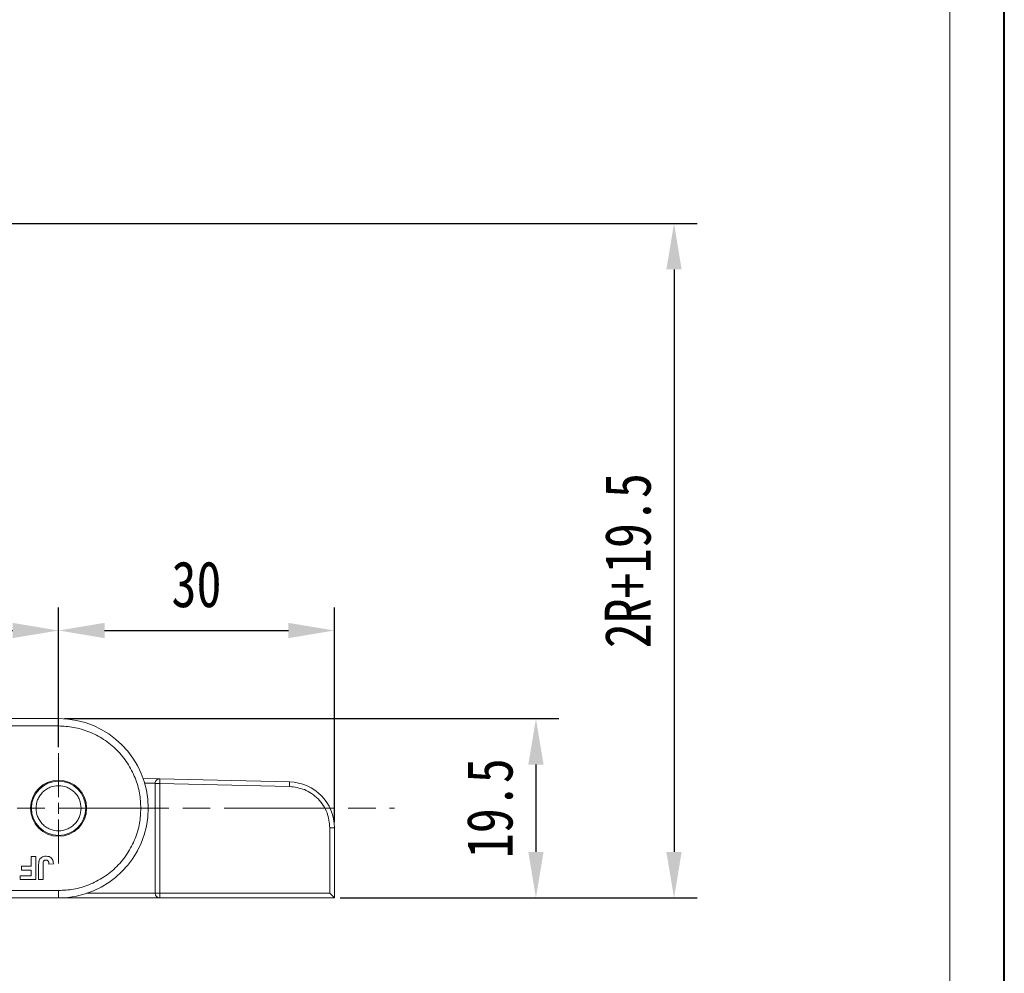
# Model space of a CAD drawing. Header units: millimetres. Extents: x 3075 to 3577, y -362 to -10.
# Tile 26 of 30: x 3465 to 3572, y -218 to -114. Entities that reach past the tile are written whole.
import ezdxf

# ---------------------------------------------------------------- set-up
doc = ezdxf.new("R2010")
doc.units = ezdxf.units.MM
doc.linetypes.add('ACAD_ISO08W100', pattern=[36, 24, -3, 6, -3])
doc.linetypes.add('CENTER', pattern=[0.6, 0.375, -0.075, 0.075, -0.075])
doc.layers.add('中心线', color=1, linetype='CENTER', lineweight=25)
doc.styles.get("Standard").update_dxf_attribs({"font": '仿宋_GB2312.ttf', "width": 0.8})
doc.dimstyles.new('ISO-15', dxfattribs={"dimtxt": 5, "dimasz": 5, "dimexe": 2.5, "dimexo": 0.625, "dimgap": 2.5, "dimtad": 1, "dimdsep": 46, "dimtxsty": 'Standard', "dimcen": 2.5, "dimadec": 0, "dimazin": 0, "dimtfac": 1, "dimtmove": 0, "dimatfit": 3, "dimfxl": 0, "dimarcsym": 0})

# ---------------------------------------------------------------- blocks, each defined once
blk = doc.blocks.new('*D218')
at = {"color": 0, "lineweight": -2}
for p, q in [((3366.58, -135.95), (3538.72, -135.95)), ((3536.22, -140.95), (3536.22, -204.3)), ((3499.92, -209.3), (3538.72, -209.3))]:
    blk.add_line(p, q, dxfattribs=at)
at = {"color": 0, "lineweight": 9}
for points in [[(3535.38, -140.95), (3537.05, -140.95), (3536.22, -135.95)], [(3535.38, -204.3), (3537.05, -204.3), (3536.22, -209.3)]]:
    blk.add_solid(points, dxfattribs=at)
at = {"layer": 'Defpoints', "color": 0, "lineweight": 9}
for p in [(3365.95, -135.95), (3499.29, -209.3), (3536.22, -209.3)]:
    blk.add_point(p, dxfattribs=at)
at = {"color": 0, "lineweight": 9, "insert": (3531.22, -172.62), "char_height": 5, "attachment_point": 5, "rotation": 90}
blk.add_mtext('2R+19.5', dxfattribs=at)
blk = doc.blocks.new('*D219')
at = {"color": 0, "lineweight": -2}
for p, q in [((3469.92, -189.8), (3523.7, -189.8)), ((3521.2, -194.8), (3521.2, -204.3)), ((3499.92, -209.3), (3523.7, -209.3))]:
    blk.add_line(p, q, dxfattribs=at)
at = {"color": 0, "lineweight": 9}
for points in [[(3520.37, -194.8), (3522.03, -194.8), (3521.2, -189.8)], [(3520.37, -204.3), (3522.03, -204.3), (3521.2, -209.3)]]:
    blk.add_solid(points, dxfattribs=at)
at = {"layer": 'Defpoints', "color": 0, "lineweight": 9}
for p in [(3469.29, -189.8), (3499.29, -209.3), (3521.2, -209.3)]:
    blk.add_point(p, dxfattribs=at)
at = {"color": 0, "lineweight": 9, "insert": (3516.2, -199.55), "char_height": 5, "attachment_point": 5, "rotation": 90}
blk.add_mtext('19.5', dxfattribs=at)
blk = doc.blocks.new('*D220')
at = {"color": 0, "lineweight": -2}
for p, q in [((3449.29, -192.92), (3449.29, -177.72)), ((3469.29, -192.92), (3469.29, -177.72)), ((3454.29, -180.22), (3464.29, -180.22))]:
    blk.add_line(p, q, dxfattribs=at)
at = {"color": 0, "lineweight": 9}
for points in [[(3454.29, -179.39), (3454.29, -181.05), (3449.29, -180.22)], [(3464.29, -179.39), (3464.29, -181.05), (3469.29, -180.22)]]:
    blk.add_solid(points, dxfattribs=at)
at = {"layer": 'Defpoints', "color": 0, "lineweight": 9}
for p in [(3469.29, -180.22), (3449.29, -193.54), (3469.29, -193.54)]:
    blk.add_point(p, dxfattribs=at)
at = {"color": 0, "lineweight": 9, "insert": (3459.29, -175.22), "char_height": 5, "attachment_point": 5}
blk.add_mtext('20', dxfattribs=at)
blk = doc.blocks.new('*D207')
at = {"color": 0, "lineweight": -2}
for p, q in [((3469.29, -192.92), (3469.29, -177.72)), ((3499.29, -201.06), (3499.29, -177.72)), ((3474.29, -180.22), (3494.29, -180.22))]:
    blk.add_line(p, q, dxfattribs=at)
at = {"color": 0, "lineweight": 9}
for points in [[(3474.29, -179.39), (3474.29, -181.05), (3469.29, -180.22)], [(3494.29, -179.39), (3494.29, -181.05), (3499.29, -180.22)]]:
    blk.add_solid(points, dxfattribs=at)
at = {"layer": 'Defpoints', "color": 0, "lineweight": 9}
for p in [(3499.29, -180.22), (3469.29, -193.54), (3499.29, -201.68)]:
    blk.add_point(p, dxfattribs=at)
at = {"color": 0, "lineweight": 9, "insert": (3484.29, -175.22), "char_height": 5, "attachment_point": 5}
blk.add_mtext('30', dxfattribs=at)

msp = doc.modelspace()

# ---------------------------------------------------------------- linework, layer by layer
at = {"color": 7, "lineweight": 40}
msp.add_line((3572.13, -361.806), (3572.13, -10.064), dxfattribs=at)
at = {"color": 7, "lineweight": 13}
msp.add_line((3566.209, -355.884), (3566.209, -15.986), dxfattribs=at)
at = {"color": 7, "linetype": 'Continuous', "lineweight": 15}
for p, q in [((3469.29, -189.802), (3454.626, -189.802)), ((3469.29, -189.802), (3469.29, -190.602)), ((3454.961, -190.602), (3469.29, -190.602)), ((3480.302, -196.345), (3478.483, -196.302)), ((3478.646, -196.806), (3479.79, -196.833)), ((3479.79, -196.845), (3479.79, -208.802)), ((3480.29, -196.845), (3479.79, -196.845)), ((3480.302, -196.345), (3480.29, -196.845)), ((3494.398, -197.184), (3480.29, -196.845)), ((3480.29, -196.845), (3480.29, -208.802)), ((3494.41, -196.684), (3480.302, -196.345)), ((3494.41, -196.684), (3494.398, -197.184)), ((3498.79, -201.683), (3498.79, -208.802)), ((3498.79, -201.683), (3499.29, -201.683)), ((3499.29, -209.302), (3499.29, -201.683)), ((3466.324, -205.859), (3466.324, -204.802)), ((3466.324, -204.802), (3466.805, -204.802)), ((3466.805, -204.802), (3466.805, -207.302)), ((3465.267, -206.276), (3465.267, -205.859)), ((3465.267, -205.859), (3466.324, -205.859)), ((3466.324, -206.276), (3465.267, -206.276)), ((3466.324, -206.885), (3466.324, -206.276)), ((3467.124, -207.302), (3467.124, -205.726)), ((3467.604, -205.684), (3467.604, -207.302)), ((3468.245, -205.635), (3468.726, -205.603)), ((3465.106, -207.302), (3465.106, -206.885)), ((3465.106, -206.885), (3466.324, -206.885)), ((3466.805, -207.302), (3465.106, -207.302)), ((3467.604, -207.302), (3467.124, -207.302)), ((3469.29, -208.502), (3454.685, -208.502)), ((3469.29, -209.302), (3469.29, -208.502)), ((3454.152, -209.302), (3469.29, -209.302)), ((3469.29, -209.302), (3480.29, -209.302)), ((3479.79, -208.802), (3472.372, -208.802)), ((3479.79, -208.802), (3480.29, -208.802)), ((3498.79, -208.802), (3480.29, -208.802)), ((3480.29, -208.802), (3480.29, -209.302)), ((3480.29, -209.302), (3499.29, -209.302)), ((3499.29, -209.302), (3498.79, -208.802))]:
    msp.add_line(p, q, dxfattribs=at)
for radius in [3.05, 2.95]:
    msp.add_circle((3469.29, -199.552), radius, dxfattribs=at)
for centre, radius, start, end in [((3469.29, -199.552), 9.75, 270, 90), ((3480.29, -196.845), 0.5, 88.62347, 180), ((3494.29, -201.683), 5, 0, 88.62347), ((3480.29, -208.802), 0.5, 180, 270)]:
    msp.add_arc(centre, radius, start, end, dxfattribs=at)
for points, knots in [([(3478.24, -199.552), (3478.211, -199.006), (3478.151, -197.881), (3477.653, -196.213), (3476.828, -194.609), (3475.664, -193.178), (3474.233, -192.014), (3472.629, -191.189), (3470.961, -190.691), (3469.836, -190.631), (3469.29, -190.602)], [0, 0, 0, 0, 0.116516, 0.2400113, 0.3686408, 0.5, 0.6313592, 0.7599887, 0.883484, 1, 1, 1, 1]), ([(3466.84, -199.552), (3466.873, -199.244), (3466.924, -198.768), (3467.229, -198.197), (3467.546, -197.807), (3467.935, -197.489), (3468.506, -197.194), (3469.29, -197.042), (3470.074, -197.194), (3470.645, -197.489), (3471.035, -197.808), (3471.351, -198.197), (3471.656, -198.768), (3471.707, -199.244), (3471.74, -199.552)], [0, 0, 0, 0, 0.1197215, 0.1848957, 0.25, 0.3151742, 0.3802785, 0.5, 0.6197215, 0.6848957, 0.75, 0.8151742, 0.8802785, 1, 1, 1, 1]), ([(3498.79, -201.683), (3498.732, -201.125), (3498.642, -200.267), (3498.097, -199.232), (3497.533, -198.517), (3496.832, -197.936), (3495.81, -197.366), (3494.955, -197.256), (3494.398, -197.184)], [0, 0, 0, 0, 0.239786, 0.36857195, 0.5, 0.63142805, 0.760214, 1, 1, 1, 1]), ([(3471.74, -199.552), (3471.707, -199.86), (3471.656, -200.336), (3471.351, -200.907), (3471.035, -201.296), (3470.645, -201.615), (3470.074, -201.91), (3469.29, -202.061), (3468.506, -201.91), (3467.935, -201.615), (3467.545, -201.296), (3467.229, -200.907), (3466.924, -200.335), (3466.873, -199.86), (3466.84, -199.552)], [0, 0, 0, 0, 0.1197215, 0.1848957, 0.25, 0.3151742, 0.3802785, 0.5, 0.6197215, 0.6848957, 0.75, 0.8151742, 0.8802785, 1, 1, 1, 1]), ([(3469.29, -208.502), (3469.836, -208.473), (3470.961, -208.413), (3472.629, -207.915), (3474.233, -207.089), (3475.664, -205.925), (3476.828, -204.494), (3477.653, -202.89), (3478.151, -201.222), (3478.211, -200.098), (3478.24, -199.552)], [0, 0, 0, 0, 0.116516, 0.2400113, 0.3686408, 0.5, 0.6313592, 0.7599887, 0.883484, 1, 1, 1, 1]), ([(3467.124, -205.726), (3467.124, -205.692), (3467.125, -205.626), (3467.129, -205.536), (3467.136, -205.456), (3467.146, -205.387), (3467.158, -205.318), (3467.171, -205.273), (3467.178, -205.25)], [0, 0, 0, 0, 0.2082698, 0.416707, 0.5614806, 0.7065734, 0.8528245, 1, 1, 1, 1]), ([(3467.178, -205.25), (3467.205, -205.188), (3467.265, -205.051), (3467.435, -204.892), (3467.675, -204.784), (3467.853, -204.775), (3467.954, -204.77)], [0, 0, 0, 0, 0.2064287, 0.4567223, 0.6939734, 1, 1, 1, 1]), ([(3467.604, -205.684), (3467.606, -205.622), (3467.609, -205.498), (3467.632, -205.344), (3467.7, -205.249), (3467.778, -205.203), (3467.856, -205.188), (3467.908, -205.187), (3467.923, -205.186)], [0, 0, 0, 0, 0.2722235, 0.5466231, 0.6591264, 0.7710806, 0.9347916, 1, 1, 1, 1]), ([(3467.923, -205.186), (3467.943, -205.187), (3467.985, -205.188), (3468.039, -205.204), (3468.085, -205.226), (3468.122, -205.252), (3468.154, -205.286), (3468.171, -205.311), (3468.18, -205.324)], [0, 0, 0, 0, 0.1994149, 0.4047786, 0.5493055, 0.697938, 0.8472718, 1, 1, 1, 1]), ([(3467.954, -204.77), (3468.058, -204.777), (3468.236, -204.788), (3468.462, -204.907), (3468.618, -205.082), (3468.712, -205.324), (3468.721, -205.506), (3468.726, -205.603)], [0, 0, 0, 0, 0.2409298, 0.4094913, 0.5786421, 0.7751051, 1, 1, 1, 1]), ([(3468.18, -205.324), (3468.19, -205.344), (3468.21, -205.384), (3468.225, -205.442), (3468.233, -205.495), (3468.239, -205.542), (3468.243, -205.588), (3468.245, -205.619), (3468.245, -205.635)], [0, 0, 0, 0, 0.2052876, 0.4164731, 0.5617174, 0.70725, 0.8535415, 1, 1, 1, 1])]:
    msp.add_open_spline(points, degree=3, knots=knots, dxfattribs=at)
at = {"layer": '中心线', "linetype": 'ACAD_ISO08W100', "lineweight": 13, "ltscale": 0.2}
msp.add_line((3469.29, -205.561), (3469.29, -193.542), dxfattribs=at)
at = {"layer": '中心线', "linetype": 'ACAD_ISO08W100', "lineweight": 13, "ltscale": 0.5}
msp.add_line((3289.29, -199.552), (3505.803, -199.552), dxfattribs=at)

# ---------------------------------------------------------------- dimensions: what is measured, and where the dimension line sits
at = {"color": 5, "lineweight": 9}
dim = msp.add_linear_dim(base=(3536.216, -209.302), p1=(3365.95, -135.947), p2=(3499.29, -209.302), angle=90, text='2R+19.5', dimstyle='ISO-15', dxfattribs=at)
dim.commit()
dim.dimension.update_dxf_attribs({"geometry": '*D218', "text_midpoint": (3531.216, -172.625)})
for base, p1, p2, picture, middle in [((3469.29, -180.221), (3449.29, -193.542), (3469.29, -193.542), '*D220', (3459.29, -175.221)), ((3499.29, -180.221), (3469.29, -193.542), (3499.29, -201.683), '*D207', (3484.29, -175.221))]:
    dim = msp.add_linear_dim(base=base, p1=p1, p2=p2, dimstyle='ISO-15', dxfattribs=at)
    dim.commit()
    dim.dimension.update_dxf_attribs({"geometry": picture, "text_midpoint": middle})
dim = msp.add_linear_dim(base=(3521.2, -209.302), p1=(3469.29, -189.802), p2=(3499.29, -209.302), angle=90, dimstyle='ISO-15', dxfattribs=at)
dim.commit()
dim.dimension.update_dxf_attribs({"geometry": '*D219', "text_midpoint": (3516.2, -199.552)})

doc.saveas('drawing.dxf')
